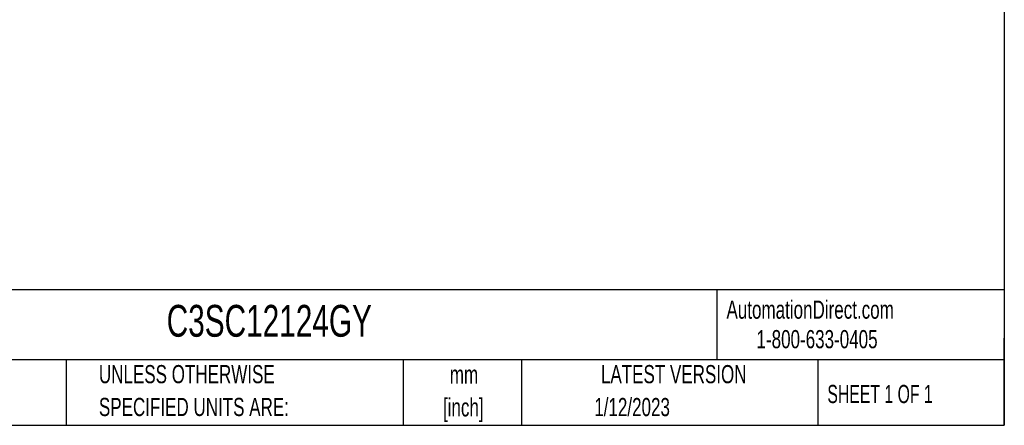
# Model space of a CAD drawing. Header units: inches. Extents: x 0 to 68, y 0.1 to 52.
# Tile 6 of 8: x 38.8 to 68, y 0.1 to 12.2. Entities that reach past the tile are written whole.
import ezdxf

# ---------------------------------------------------------------- set-up
doc = ezdxf.new("R2010")
doc.units = ezdxf.units.IN
doc.header["$MEASUREMENT"] = 0
doc.layers.add('TEXT', color=140, linetype='CONTINUOUS', lineweight=25)
doc.styles.add('SLDTEXTSTYLE0', font='TXT', dxfattribs={"width": 0.7})
doc.styles.add('SLDTEXTSTYLE1', font='TXT', dxfattribs={"width": 0.65})

# ---------------------------------------------------------------- blocks, each defined once
blk = doc.blocks.new('SW_NOTE_0_1')
at = {"layer": 'TEXT', "color": 0, "char_height": 2.117, "attachment_point": 2, "style": 'SLDTEXTSTYLE0'}
for s, insert in [('mm', (2.84, 2.73)), ('[inch]', (2.76, -1.09))]:
    blk.add_mtext(s, dxfattribs=dict(at, insert=insert))
blk = doc.blocks.new('SW_NOTE_0_2')
at = {"layer": 'TEXT', "color": 0, "char_height": 2.1167, "attachment_point": 1, "style": 'SLDTEXTSTYLE0'}
for s, insert in [('UNLESS OTHERWISE', (0, 2.73)), ('SPECIFIED UNITS ARE:', (0, -1.09))]:
    blk.add_mtext(s, dxfattribs=dict(at, insert=insert))

msp = doc.modelspace()

# ---------------------------------------------------------------- linework, layer by layer
at = {"layer": 'TEXT'}
for p, q in [((68.013, 51.964), (68.013, 0.145)), ((68.013, 4.168), (0, 4.168)), ((59.477, 4.168), (59.477, 2.088)), ((68.013, 0.145), (68.013, 2.736)), ((68.013, 2.088), (0, 2.088)), ((40.148, 2.088), (40.148, 0.145)), ((50.156, 2.088), (50.156, 0.145)), ((53.672, 2.088), (53.672, 0.145)), ((62.479, 2.088), (62.479, 0.145)), ((0, 0.145), (68.013, 0.145))]:
    msp.add_line(p, q, dxfattribs=at)

# ---------------------------------------------------------------- block references
at = {"layer": 'TEXT', "xscale": 0.2550182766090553, "yscale": 0.2550182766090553, "zscale": 0.2550182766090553}
for name, p in [('SW_NOTE_0_2', (41.124, 1.237)), ('SW_NOTE_0_1', (51.242, 1.226))]:
    msp.add_blockref(name, p, dxfattribs=at)

# ---------------------------------------------------------------- texts
at = {"layer": 'TEXT'}
for s, insert, char_height, attachment_point, style in [('AutomationDirect.com', (59.762, 3.849), 0.53979, 1, 'SLDTEXTSTYLE0'), ('1-800-633-0405', (60.654, 2.972), 0.53979, 1, 'SLDTEXTSTYLE0'), ('LATEST VERSION', (58.196, 1.933), 0.53979, 2, 'SLDTEXTSTYLE0'), ('SHEET 1 OF 1', (62.758, 1.344), 0.53979, 1, 'SLDTEXTSTYLE1'), ('1/12/2023', (56.959, 0.956), 0.5398, 2, 'SLDTEXTSTYLE0')]:
    msp.add_mtext(s, dxfattribs=dict(at, insert=insert, char_height=char_height, attachment_point=attachment_point, style=style))
at = {"layer": 'TEXT', "insert": (43.137, 3.719), "char_height": 0.94463, "width": 8.59613, "attachment_point": 1, "style": 'SLDTEXTSTYLE0'}
msp.add_mtext('C3SC12124GY', dxfattribs=at)

doc.saveas('drawing.dxf')
